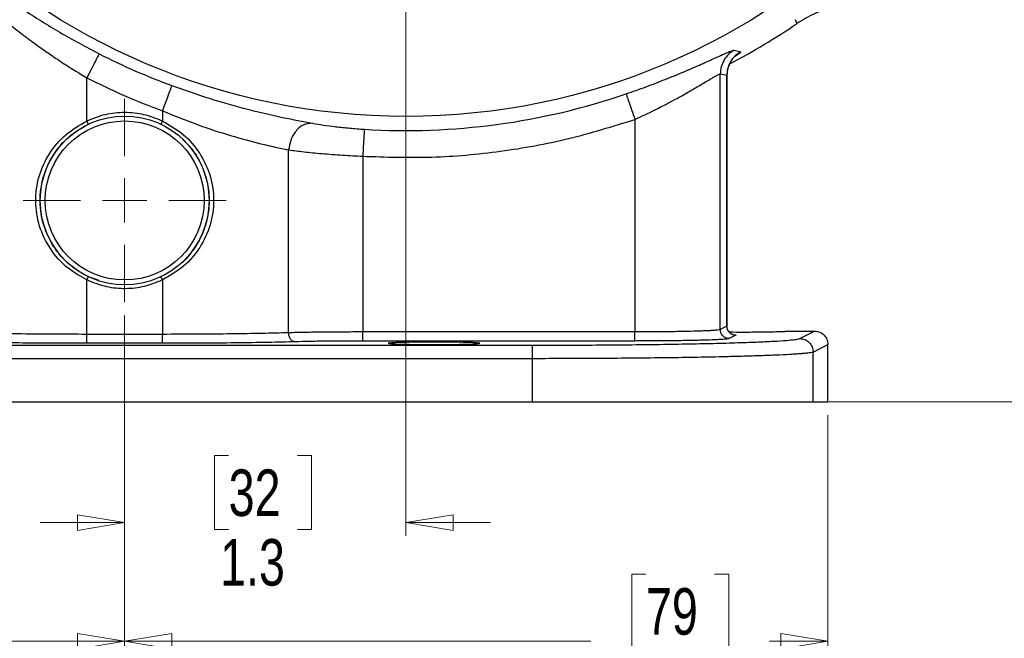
# Model space of a CAD drawing. Header units: inches. Extents: x 0.6 to 16.3, y 0.2 to 11.5.
# Tile 12 of 15: x 11.8 to 14.7, y 4.1 to 5.9. Entities that reach past the tile are written whole.
import ezdxf

# ---------------------------------------------------------------- set-up
doc = ezdxf.new("R2010")
doc.units = ezdxf.units.IN
doc.header["$MEASUREMENT"] = 0
doc.styles.add('SLDTEXTSTYLE0', font='TXT', dxfattribs={"width": 0.75})
doc.dimstyles.new('SLDDIMSTYLE0', dxfattribs={"dimtxt": 0.137795, "dimasz": 0.14, "dimexe": 0, "dimexo": 0.0625, "dimgap": 0.034449, "dimtad": 0, "dimtih": 1, "dimtoh": 1, "dimdec": 1, "dimlfac": 1.5, "dimrnd": 1e-09, "dimzin": 12, "dimdsep": 46, "dimtxsty": 'SLDTEXTSTYLE0', "dimblk1": 'CLOSED', "dimblk2": 'CLOSED', "dimsah": 1, "dimcen": 0.09, "dimadec": 0, "dimazin": 3, "dimtfac": 1, "dimtofl": 0, "dimtmove": 0, "dimatfit": 3, "dimldrblk": 'CLOSED', "dimfxl": 0, "dimfrac": 2, "dimtolj": 1, "dimtzin": 12, "dimarcsym": 0})
doc.dimstyles.new('SLDDIMSTYLE1', dxfattribs={"dimtxt": 0.137795, "dimasz": 0.14, "dimexe": 0, "dimexo": 0.0625, "dimgap": 0.034449, "dimtad": 0, "dimdec": 1, "dimlfac": 1.5, "dimrnd": 1e-09, "dimzin": 12, "dimdsep": 46, "dimtxsty": 'SLDTEXTSTYLE0', "dimblk1": 'CLOSED', "dimblk2": 'CLOSED', "dimsah": 1, "dimcen": 0.09, "dimadec": 0, "dimazin": 3, "dimtfac": 1, "dimtdec": 1, "dimtofl": 0, "dimtmove": 0, "dimatfit": 3, "dimldrblk": 'CLOSED', "dimfxl": 0, "dimfrac": 2, "dimtolj": 1, "dimtzin": 12, "dimarcsym": 0})
doc.dimstyles.new('SLDDIMSTYLE2', dxfattribs={"dimtxt": 0.137795, "dimasz": 0.14, "dimexe": 0, "dimexo": 0.0625, "dimgap": 0.034449, "dimtad": 0, "dimdec": 1, "dimlfac": 1.5, "dimrnd": 1e-09, "dimzin": 12, "dimdsep": 46, "dimtxsty": 'SLDTEXTSTYLE0', "dimblk1": 'CLOSED', "dimblk2": 'CLOSED', "dimsah": 1, "dimcen": 0.09, "dimadec": 0, "dimazin": 3, "dimtfac": 1, "dimtdec": 1, "dimtmove": 0, "dimatfit": 0, "dimldrblk": 'CLOSED', "dimfxl": 0, "dimfrac": 2, "dimtolj": 1, "dimtzin": 12, "dimarcsym": 0})
doc.dimstyles.new('SLDDIMSTYLE3', dxfattribs={"dimtxt": 0.137795, "dimasz": 0.14, "dimexe": 0, "dimexo": 0.0625, "dimgap": 0.034449, "dimtad": 0, "dimdec": 1, "dimlfac": 1.5, "dimrnd": 1e-09, "dimzin": 12, "dimdsep": 46, "dimtxsty": 'SLDTEXTSTYLE0', "dimblk1": 'CLOSED', "dimblk2": 'CLOSED', "dimsah": 1, "dimcen": 0.09, "dimadec": 0, "dimazin": 3, "dimtfac": 1, "dimtofl": 0, "dimtmove": 0, "dimatfit": 3, "dimldrblk": 'CLOSED', "dimfxl": 0, "dimfrac": 2, "dimtolj": 1, "dimtzin": 12, "dimarcsym": 0})

# ---------------------------------------------------------------- blocks, each defined once
blk = doc.blocks.new('_Closed')
at = {"color": 0, "linetype": 'ByBlock', "lineweight": -2}
for p, q in [((-1, 0.166667), (0, 0)), ((-1, 0.166667), (-1, -0.166667)), ((0, 0), (-1, -0.166667)), ((0, 0), (-1, 0))]:
    blk.add_line(p, q, dxfattribs=at)
blk = doc.blocks.new('_D')
at = {"color": 7, "linetype": 'Continuous', "lineweight": 0}
for p, q in [((13.6021, 9.6655), (15.8555, 9.6655)), ((15.8161, 9.6655), (15.8161, 9.0237)), ((15.6634, 8.9957), (15.6214, 8.9957)), ((15.6214, 8.9957), (15.6214, 8.7769)), ((15.9689, 8.9957), (16.0109, 8.9957)), ((16.0109, 8.9957), (16.0109, 8.7769)), ((15.6214, 8.7769), (15.6634, 8.7769)), ((16.0109, 8.7769), (15.9689, 8.7769)), ((15.8161, 4.7957), (15.8161, 8.5708)), ((14.1836, 4.7957), (15.8555, 4.7957))]:
    blk.add_line(p, q, dxfattribs=at)
at = {"color": 7, "linetype": 'Continuous', "lineweight": 18, "xscale": 0.14, "yscale": 0.14}
for p, rotation in [((15.8161, 9.6655), 90.0000000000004), ((15.8161, 4.7957), 270.0000000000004)]:
    blk.add_blockref('_Closed', p, dxfattribs=dict(at, rotation=rotation))
at = {"color": 7, "linetype": 'Continuous', "lineweight": 18, "char_height": 0.1378, "attachment_point": 1, "style": 'SLDTEXTSTYLE0'}
for s, insert in [('186', (15.6634, 8.9546)), ('7.3', (15.6889, 8.7484))]:
    blk.add_mtext(s, dxfattribs=dict(at, insert=insert))
blk = doc.blocks.new('_D_1')
at = {"color": 7, "linetype": 'Continuous', "lineweight": 0}
for p, q in [((14.9915, 6.8758), (14.9915, 3.4772)), ((12.1048, 5.0519), (12.1048, 3.4772)), ((12.5698, 3.7151), (12.5278, 3.7151)), ((12.5278, 3.7151), (12.5278, 3.4963)), ((12.8752, 3.7151), (12.9172, 3.7151)), ((12.9172, 3.7151), (12.9172, 3.4963)), ((12.1048, 3.5166), (12.407, 3.5166)), ((14.9915, 3.5166), (13.038, 3.5166)), ((12.5278, 3.4963), (12.5698, 3.4963)), ((12.9172, 3.4963), (12.8752, 3.4963))]:
    blk.add_line(p, q, dxfattribs=at)
at = {"color": 7, "linetype": 'Continuous', "lineweight": 18, "xscale": 0.14, "yscale": 0.14, "rotation": 180.0000000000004}
blk.add_blockref('_Closed', (12.1048, 3.5166), dxfattribs=at)
at = {"color": 7, "linetype": 'Continuous', "lineweight": 18, "xscale": 0.14, "yscale": 0.14}
blk.add_blockref('_Closed', (14.9915, 3.5166), dxfattribs=at)
at = {"color": 7, "linetype": 'Continuous', "lineweight": 18, "char_height": 0.1378, "attachment_point": 1, "style": 'SLDTEXTSTYLE0'}
for s, insert in [('110', (12.5698, 3.6739)), ('4.3', (12.5952, 3.4678))]:
    blk.add_mtext(s, dxfattribs=dict(at, insert=insert))
blk = doc.blocks.new('_D_2')
at = {"color": 7, "linetype": 'Continuous', "lineweight": 0}
for p, q in [((12.9381, 7.1738), (12.9381, 4.3991)), ((12.1048, 5.0519), (12.1048, 4.3991)), ((12.4128, 4.637), (12.3709, 4.637)), ((12.3709, 4.637), (12.3709, 4.4182)), ((12.6165, 4.637), (12.6585, 4.637)), ((12.6585, 4.637), (12.6585, 4.4182)), ((12.1048, 4.4385), (11.8548, 4.4385)), ((12.9381, 4.4385), (13.1881, 4.4385)), ((12.3709, 4.4182), (12.4128, 4.4182)), ((12.6585, 4.4182), (12.6165, 4.4182))]:
    blk.add_line(p, q, dxfattribs=at)
at = {"color": 7, "linetype": 'Continuous', "lineweight": 18, "xscale": 0.14, "yscale": 0.14}
blk.add_blockref('_Closed', (12.1048, 4.4385, -0.857), dxfattribs=at)
at = {"color": 7, "linetype": 'Continuous', "lineweight": 18, "xscale": 0.14, "yscale": 0.14, "rotation": 180.0000000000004}
blk.add_blockref('_Closed', (12.9381, 4.4385, -0.857), dxfattribs=at)
at = {"color": 7, "linetype": 'Continuous', "lineweight": 18, "char_height": 0.1378, "attachment_point": 1, "style": 'SLDTEXTSTYLE0'}
for s, insert in [('32', (12.4128, 4.5958)), ('1.3', (12.3874, 4.3897))]:
    blk.add_mtext(s, dxfattribs=dict(at, insert=insert))
blk = doc.blocks.new('_D_3')
at = {"color": 7, "linetype": 'Continuous', "lineweight": 0}
for p, q in [((9.9519, 6.0011), (9.9519, 3.4772)), ((12.1048, 5.0519), (12.1048, 3.4772)), ((11.1695, 3.7151), (11.1275, 3.7151)), ((11.1275, 3.7151), (11.1275, 3.4963)), ((11.3731, 3.7151), (11.4151, 3.7151)), ((11.4151, 3.7151), (11.4151, 3.4963)), ((9.9519, 3.5166), (11.0067, 3.5166)), ((12.1048, 3.5166), (11.5359, 3.5166)), ((11.1275, 3.4963), (11.1695, 3.4963)), ((11.4151, 3.4963), (11.3731, 3.4963))]:
    blk.add_line(p, q, dxfattribs=at)
at = {"color": 7, "linetype": 'Continuous', "lineweight": 18, "xscale": 0.14, "yscale": 0.14, "rotation": 180.0000000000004}
blk.add_blockref('_Closed', (9.9519, 3.5166, -0.857), dxfattribs=at)
at = {"color": 7, "linetype": 'Continuous', "lineweight": 18, "xscale": 0.14, "yscale": 0.14}
blk.add_blockref('_Closed', (12.1048, 3.5166, -0.857), dxfattribs=at)
at = {"color": 7, "linetype": 'Continuous', "lineweight": 18, "char_height": 0.1378, "attachment_point": 1, "style": 'SLDTEXTSTYLE0'}
for s, insert in [('82', (11.1695, 3.6739)), ('3.2', (11.144, 3.4678))]:
    blk.add_mtext(s, dxfattribs=dict(at, insert=insert))
blk = doc.blocks.new('_D_4')
at = {"color": 7, "linetype": 'Continuous', "lineweight": 0}
for p, q in [((12.1048, 5.0519), (12.1048, 4.0476)), ((10.0215, 4.7564), (10.0215, 4.0476)), ((11.1695, 4.2855), (11.1275, 4.2855)), ((11.1275, 4.2855), (11.1275, 4.0667)), ((11.3731, 4.2855), (11.4151, 4.2855)), ((11.4151, 4.2855), (11.4151, 4.0667)), ((10.0215, 4.087), (11.0067, 4.087)), ((12.1048, 4.087), (11.5359, 4.087)), ((11.1275, 4.0667), (11.1695, 4.0667)), ((11.4151, 4.0667), (11.3731, 4.0667))]:
    blk.add_line(p, q, dxfattribs=at)
at = {"color": 7, "linetype": 'Continuous', "lineweight": 18, "xscale": 0.14, "yscale": 0.14, "rotation": 180.0000000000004}
blk.add_blockref('_Closed', (10.0215, 4.087, -0.857), dxfattribs=at)
at = {"color": 7, "linetype": 'Continuous', "lineweight": 18, "xscale": 0.14, "yscale": 0.14}
blk.add_blockref('_Closed', (12.1048, 4.087, -0.857), dxfattribs=at)
at = {"color": 7, "linetype": 'Continuous', "lineweight": 18, "char_height": 0.1378, "attachment_point": 1, "style": 'SLDTEXTSTYLE0'}
for s, insert in [('79', (11.1695, 4.2443)), ('3.1', (11.144, 4.0382))]:
    blk.add_mtext(s, dxfattribs=dict(at, insert=insert))
blk = doc.blocks.new('_D_5')
at = {"color": 7, "linetype": 'Continuous', "lineweight": 0}
for p, q in [((12.1048, 5.0519), (12.1048, 4.0476)), ((14.1881, 4.7564), (14.1881, 4.0476)), ((13.6488, 4.2855), (13.6068, 4.2855)), ((13.6068, 4.2855), (13.6068, 4.0667)), ((13.8524, 4.2855), (13.8944, 4.2855)), ((13.8944, 4.2855), (13.8944, 4.0667)), ((12.1048, 4.087), (13.486, 4.087)), ((14.1881, 4.087), (14.0153, 4.087)), ((13.6068, 4.0667), (13.6488, 4.0667)), ((13.8944, 4.0667), (13.8524, 4.0667))]:
    blk.add_line(p, q, dxfattribs=at)
at = {"color": 7, "linetype": 'Continuous', "lineweight": 18, "xscale": 0.14, "yscale": 0.14, "rotation": 180.0000000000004}
blk.add_blockref('_Closed', (12.1048, 4.087, -0.857), dxfattribs=at)
at = {"color": 7, "linetype": 'Continuous', "lineweight": 18, "xscale": 0.14, "yscale": 0.14}
blk.add_blockref('_Closed', (14.1881, 4.087, -0.857), dxfattribs=at)
at = {"color": 7, "linetype": 'Continuous', "lineweight": 18, "char_height": 0.1378, "attachment_point": 1, "style": 'SLDTEXTSTYLE0'}
for s, insert in [('79', (13.6488, 4.2443)), ('3.1', (13.6234, 4.0382))]:
    blk.add_mtext(s, dxfattribs=dict(at, insert=insert))
blk = doc.blocks.new('_D_6')
at = {"color": 7, "linetype": 'Continuous', "lineweight": 0}
for p, q in [((13.3764, 7.6121), (15.4287, 7.6121)), ((15.3894, 7.6121), (15.3894, 6.1044)), ((15.2367, 6.0765), (15.1947, 6.0765)), ((15.1947, 6.0765), (15.1947, 5.8577)), ((15.5421, 6.0765), (15.5841, 6.0765)), ((15.5841, 6.0765), (15.5841, 5.8577)), ((15.1947, 5.8577), (15.2367, 5.8577)), ((15.5841, 5.8577), (15.5421, 5.8577)), ((15.3894, 4.7957), (15.3894, 5.6515)), ((14.1836, 4.7957), (15.4287, 4.7957))]:
    blk.add_line(p, q, dxfattribs=at)
at = {"color": 7, "linetype": 'Continuous', "lineweight": 18, "xscale": 0.14, "yscale": 0.14}
for p, rotation in [((15.3894, 7.6121, -0.857), 90.0000000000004), ((15.3894, 4.7957, -0.857), 270.0000000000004)]:
    blk.add_blockref('_Closed', p, dxfattribs=dict(at, rotation=rotation))
at = {"color": 7, "linetype": 'Continuous', "lineweight": 18, "char_height": 0.1378, "attachment_point": 1, "style": 'SLDTEXTSTYLE0'}
for s, insert in [('107', (15.2367, 6.0353)), ('4.2', (15.2621, 5.8292))]:
    blk.add_mtext(s, dxfattribs=dict(at, insert=insert))
blk = doc.blocks.new('SW_CENTERMARKSYMBOL_1')
at = {"color": 0, "linetype": 'Continuous', "lineweight": 18}
for p, q in [((0, 0.1312), (0, 0.3011)), ((0, 0), (0, 0.0656)), ((-0.1312, 0), (-0.3011, 0)), ((0, 0), (-0.0656, 0)), ((0, 0), (0, -0.0656)), ((0, 0), (0.0656, 0)), ((0.1312, 0), (0.3011, 0)), ((0, -0.1312), (0, -0.3011))]:
    blk.add_line(p, q, dxfattribs=at)

msp = doc.modelspace()

# ---------------------------------------------------------------- linework, layer by layer
at = {"color": 7, "linetype": 'Continuous', "lineweight": 25}
for p, q in [((14.0939, 5.922), (14.0922, 5.9277)), ((14.0957, 5.9162), (14.0939, 5.922)), ((13.9105, 5.8373), (13.9298, 5.8329)), ((11.993, 5.6275), (11.993, 5.7555)), ((13.869, 5.0099), (13.869, 5.7672)), ((13.869, 5.7672), (13.8888, 5.763)), ((13.8888, 5.0197), (13.8888, 5.763)), ((13.8891, 5.0197), (13.8891, 5.7632)), ((13.8891, 5.7632), (13.8891, 5.7632)), ((12.2166, 5.6577), (12.2166, 5.6275)), ((13.616, 5.6323), (13.616, 5.0029)), ((11.9973, 5.6185), (11.993, 5.6275)), ((12.2089, 5.6196), (12.2123, 5.6185)), ((12.2166, 5.6275), (12.2123, 5.6185)), ((12.5905, 5.0006), (12.5905, 5.5419)), ((12.8098, 5.5234), (12.8098, 5.0029)), ((11.993, 5.1573), (11.9973, 5.1663)), ((12.0274, 5.1559), (11.9973, 5.1663)), ((12.2123, 5.1663), (12.2018, 5.1627)), ((12.2166, 5.1573), (12.2123, 5.1663)), ((11.993, 4.9959), (11.993, 5.1573)), ((12.2166, 5.1573), (12.2166, 4.9959)), ((13.8888, 5.0197), (13.869, 5.0099)), ((13.8891, 5.0197), (13.8891, 5.0197)), ((12.2166, 4.9959), (11.993, 4.9959)), ((13.616, 5.0029), (12.8098, 5.0029)), ((13.9154, 4.9931), (13.8956, 4.9832)), ((14.0738, 5.0054), (14.1481, 5.0054)), ((14.1043, 4.9835), (14.1481, 5.0054)), ((10.8975, 4.9638), (13.3121, 4.9638)), ((12.2166, 4.9693), (11.993, 4.9693)), ((13.616, 4.9762), (12.8098, 4.9762)), ((14.1443, 4.9435), (14.1881, 4.9654)), ((14.1881, 4.7957), (14.1881, 4.9654)), ((14.1443, 4.7957), (14.1443, 4.9435)), ((13.3121, 4.9238), (10.8975, 4.9238)), ((13.3121, 4.9238), (13.3121, 4.7957)), ((10.8975, 4.7957), (13.3121, 4.7957)), ((13.3121, 4.7957), (14.1443, 4.7957)), ((14.1443, 4.7957), (14.1881, 4.7957))]:
    msp.add_line(p, q, dxfattribs=at)
for centre, radius in [((12.9381, 7.6121), 1.9709), ((12.1048, 5.3924), 0.25), ((12.1048, 5.3924), 0.2355)]:
    msp.add_circle(centre, radius, dxfattribs=at)
for radius, start, end in [(2.0533, 297.8627, 304.3161), (2.0034, 243.0222, 249.7354), (2.0127, 266.4856, 288.9009)]:
    msp.add_arc((12.9381, 7.6121), radius, start, end, dxfattribs=at)
for points, knots in [([(11.6192, 6.0955), (11.647, 6.0733), (11.7024, 6.029), (11.8024, 5.9584), (11.9114, 5.8894), (11.99, 5.8476), (12.0293, 5.8267)], [0, 0, 0, 0, 0.2516436, 0.5022007, 0.7513992, 1, 1, 1, 1]), ([(11.6256, 6.0351), (11.6316, 6.0295), (11.6443, 6.0175), (11.6655, 5.998), (11.6883, 5.9776), (11.7126, 5.9564), (11.739, 5.9342), (11.7655, 5.9127), (11.797, 5.8879), (11.831, 5.8623), (11.8708, 5.8338), (11.9108, 5.8067), (11.9515, 5.7805), (11.9794, 5.7637), (11.993, 5.7555)], [0, 0, 0, 0, 0.062595, 0.132228, 0.208907, 0.278023, 0.352922, 0.439647, 0.500843, 0.610308, 0.707261, 0.803657, 0.904633, 1, 1, 1, 1]), ([(14.315, 5.9727), (14.2957, 5.9735), (14.2572, 5.9753), (14.2, 5.965), (14.1451, 5.9464), (14.1122, 5.9263), (14.0957, 5.9162)], [0, 0, 0, 0, 0.249999, 0.499991, 0.749987, 1, 1, 1, 1]), ([(13.5901, 5.708), (13.61, 5.7149), (13.6498, 5.7289), (13.707, 5.751), (13.7605, 5.773), (13.8084, 5.7937), (13.8493, 5.8121), (13.8812, 5.8265), (13.9034, 5.8361), (13.9081, 5.8369), (13.9105, 5.8373)], [0, 0, 0, 0, 0.122465, 0.245388, 0.368972, 0.49356, 0.619049, 0.745165, 0.872321, 1, 1, 1, 1]), ([(13.9105, 5.8373), (13.9045, 5.8334), (13.8925, 5.8256), (13.8794, 5.8083), (13.8707, 5.7886), (13.8695, 5.7743), (13.869, 5.7672)], [0, 0, 0, 0, 0.250002, 0.5, 0.749998, 1, 1, 1, 1]), ([(13.9298, 5.8329), (13.9238, 5.829), (13.912, 5.8211), (13.8991, 5.804), (13.8904, 5.7843), (13.8893, 5.7701), (13.8888, 5.763)], [0, 0, 0, 0, 0.250005, 0.500008, 0.750002, 1, 1, 1, 1]), ([(13.8891, 5.7626), (13.8896, 5.7695), (13.8904, 5.78), (13.895, 5.793), (13.8991, 5.8014), (13.9022, 5.8065), (13.9034, 5.8081), (13.9036, 5.8084)], [0, 0, 0, 0, 0.325485, 0.49782, 0.70033, 0.947674, 1, 1, 1, 1]), ([(13.8891, 5.7626), (13.8896, 5.7694), (13.8904, 5.7799), (13.8945, 5.7919), (13.8965, 5.7958), (13.8974, 5.7976)], [0, 0, 0, 0, 0.515682, 0.7888, 1, 1, 1, 1]), ([(13.616, 5.6323), (13.6262, 5.637), (13.6456, 5.6458), (13.6764, 5.6608), (13.7051, 5.6755), (13.7303, 5.6889), (13.7511, 5.7004), (13.7697, 5.7109), (13.7939, 5.7248), (13.8205, 5.7406), (13.8418, 5.7534), (13.8547, 5.7607), (13.8646, 5.7661), (13.8672, 5.7668), (13.869, 5.7672)], [0, 0, 0, 0, 0.081484, 0.155722, 0.252884, 0.32469, 0.379673, 0.4466, 0.50619, 0.631604, 0.755371, 0.818895, 0.880705, 1, 1, 1, 1]), ([(12.2442, 5.7327), (12.2824, 5.7193), (12.3588, 5.6925), (12.471, 5.6613), (12.576, 5.637), (12.6328, 5.6264), (12.6613, 5.6211)], [0, 0, 0, 0, 0.2476777, 0.4962478, 0.7468768, 1, 1, 1, 1]), ([(12.2166, 5.6275), (12.1986, 5.6347), (12.1627, 5.6489), (12.1048, 5.6546), (12.0468, 5.6489), (12.011, 5.6347), (11.993, 5.6275)], [0, 0, 0, 0, 0.250261, 0.5, 0.749739, 1, 1, 1, 1]), ([(12.2166, 5.6577), (12.2512, 5.6437), (12.3193, 5.616), (12.4188, 5.5839), (12.5126, 5.5587), (12.564, 5.5476), (12.5905, 5.5419)], [0, 0, 0, 0, 0.255069, 0.501531, 0.743673, 1, 1, 1, 1]), ([(11.993, 5.1573), (11.9739, 5.1679), (11.9316, 5.1914), (11.8825, 5.2467), (11.8495, 5.3153), (11.8378, 5.3896), (11.8479, 5.4642), (11.879, 5.5321), (11.9274, 5.5901), (11.9711, 5.615), (11.993, 5.6275)], [0, 0, 0, 0, 0.110557, 0.244359, 0.370145, 0.495459, 0.620747, 0.74649, 0.872816, 1, 1, 1, 1]), ([(11.9973, 5.1663), (11.9793, 5.1765), (11.9498, 5.1931), (11.9171, 5.2254), (11.8875, 5.264), (11.8621, 5.3184), (11.851, 5.3897), (11.8606, 5.4612), (11.8832, 5.5122), (11.9101, 5.551), (11.9421, 5.5865), (11.9766, 5.6065), (11.9973, 5.6185)], [0, 0, 0, 0, 0.109612, 0.178875, 0.243391, 0.369472, 0.495466, 0.621335, 0.74709, 0.789428, 0.874001, 1, 1, 1, 1]), ([(12.2166, 5.6275), (12.2383, 5.6152), (12.2816, 5.5905), (12.3298, 5.5332), (12.361, 5.4662), (12.3717, 5.3924), (12.361, 5.3186), (12.3298, 5.2515), (12.2816, 5.1942), (12.2383, 5.1696), (12.2166, 5.1573)], [0, 0, 0, 0, 0.126036, 0.251233, 0.375842, 0.500004, 0.624154, 0.748767, 0.873962, 1, 1, 1, 1]), ([(12.6613, 5.6211), (12.652, 5.6204), (12.6333, 5.6191), (12.6101, 5.5979), (12.5951, 5.5708), (12.592, 5.5515), (12.5905, 5.5419)], [0, 0, 0, 0, 0.27958, 0.559159, 0.779579, 1, 1, 1, 1]), ([(12.6613, 5.6211), (12.6715, 5.6193), (12.6919, 5.6158), (12.7298, 5.6107), (12.7712, 5.6063), (12.8003, 5.6042), (12.8148, 5.6032)], [0, 0, 0, 0, 0.252149, 0.502913, 0.752179, 1, 1, 1, 1]), ([(12.2765, 5.574), (12.2831, 5.5676), (12.2925, 5.5585), (12.3055, 5.5423), (12.3257, 5.5136), (12.3484, 5.4632), (12.3585, 5.3924), (12.3483, 5.3217), (12.3258, 5.2711), (12.2987, 5.2333), (12.2829, 5.2128), (12.2681, 5.2033), (12.2666, 5.2023)], [0, 0, 0, 0, 0.065426, 0.093678, 0.149431, 0.317017, 0.484473, 0.651912, 0.8195, 0.874654, 0.987395, 1, 1, 1, 1]), ([(12.5905, 5.5419), (12.6051, 5.5401), (12.6343, 5.5365), (12.6895, 5.5311), (12.7487, 5.5265), (12.7902, 5.5244), (12.8098, 5.5234)], [0, 0, 0, 0, 0.249495, 0.499617, 0.761972, 1, 1, 1, 1]), ([(11.993, 5.1573), (12.0122, 5.1497), (12.049, 5.1352), (12.1075, 5.1303), (12.164, 5.1362), (12.199, 5.1503), (12.2166, 5.1573)], [0, 0, 0, 0, 0.267136, 0.511398, 0.755624, 1, 1, 1, 1]), ([(13.9013, 4.9978), (13.9012, 4.9979), (13.9011, 4.9981), (13.8989, 4.9995), (13.8967, 5.0014), (13.8952, 5.0029), (13.8938, 5.0047), (13.8926, 5.0066), (13.8915, 5.0087), (13.8896, 5.0134), (13.8894, 5.0171), (13.8891, 5.0201)], [0, 0, 0, 0, 0.173437, 0.40557, 0.487967, 0.553664, 0.60808, 0.657168, 0.70611, 0.758063, 1, 1, 1, 1]), ([(11.993, 4.9959), (11.9581, 4.996), (11.8877, 4.9961), (11.7878, 4.997), (11.6948, 4.9985), (11.6448, 4.9999), (11.6191, 5.0006)], [0, 0, 0, 0, 0.2481, 0.499972, 0.743507, 1, 1, 1, 1]), ([(12.5905, 5.0006), (12.5648, 4.9999), (12.5148, 4.9985), (12.4218, 4.997), (12.3219, 4.9961), (12.2515, 4.996), (12.2166, 4.9959)], [0, 0, 0, 0, 0.256504, 0.500028, 0.751904, 1, 1, 1, 1]), ([(12.8098, 5.0029), (12.7902, 5.0029), (12.7502, 5.0028), (12.6919, 5.0024), (12.6362, 5.0016), (12.6059, 5.0009), (12.5905, 5.0006)], [0, 0, 0, 0, 0.238021, 0.484026, 0.738019, 1, 1, 1, 1]), ([(12.6104, 4.9739), (12.6078, 4.9744), (12.6027, 4.9753), (12.5961, 4.9814), (12.5915, 4.9902), (12.5908, 4.9971), (12.5905, 5.0006)], [0, 0, 0, 0, 0.249989, 0.500002, 0.749986, 1, 1, 1, 1]), ([(13.869, 5.0099), (13.8671, 5.0094), (13.8636, 5.0085), (13.85, 5.0074), (13.8361, 5.0066), (13.8222, 5.006), (13.807, 5.0054), (13.7845, 5.0047), (13.7522, 5.004), (13.7085, 5.0034), (13.6627, 5.003), (13.6314, 5.0029), (13.616, 5.0029)], [0, 0, 0, 0, 0.135617, 0.240646, 0.310076, 0.37648, 0.43986, 0.500214, 0.629933, 0.75647, 0.879824, 1, 1, 1, 1]), ([(14.0738, 5.0054), (14.072, 5.0049), (14.0692, 5.0043), (14.0523, 5.0034), (14.0348, 5.0029), (14.013, 5.0024), (13.9815, 5.002), (13.9405, 5.0017), (13.91, 5.0019), (13.8961, 5.002)], [0, 0, 0, 0, 0.199353, 0.306662, 0.416241, 0.525813, 0.6331, 0.83239, 1, 1, 1, 1]), ([(14.1481, 5.0054), (14.151, 5.0052), (14.1565, 5.0049), (14.1665, 5.0015), (14.1772, 4.9942), (14.1863, 4.9811), (14.1875, 4.9707), (14.1881, 4.9654)], [0, 0, 0, 0, 0.136271, 0.265338, 0.500864, 0.74927, 1, 1, 1, 1]), ([(11.993, 4.9693), (11.9564, 4.9693), (11.8822, 4.9694), (11.7757, 4.9704), (11.6777, 4.9718), (11.6252, 4.9732), (11.5992, 4.9739)], [0, 0, 0, 0, 0.247175, 0.499974, 0.752788, 1, 1, 1, 1]), ([(12.6104, 4.9739), (12.5844, 4.9732), (12.5318, 4.9718), (12.4339, 4.9704), (12.3274, 4.9694), (12.2532, 4.9693), (12.2166, 4.9693)], [0, 0, 0, 0, 0.247212, 0.500026, 0.752825, 1, 1, 1, 1]), ([(12.8098, 4.9762), (12.7913, 4.9762), (12.7537, 4.9762), (12.6998, 4.9757), (12.6502, 4.9749), (12.6236, 4.9742), (12.6104, 4.9739)], [0, 0, 0, 0, 0.247175, 0.499974, 0.752788, 1, 1, 1, 1]), ([(13.0215, 4.9729), (13.0385, 4.9729), (13.0648, 4.9728), (13.0964, 4.9724), (13.1181, 4.9719), (13.1357, 4.9713), (13.1521, 4.9705), (13.1604, 4.9694), (13.1521, 4.9682), (13.1357, 4.9674), (13.1181, 4.9668), (13.0964, 4.9664), (13.0648, 4.966), (13.0215, 4.9657), (12.9781, 4.966), (12.9465, 4.9664), (12.9248, 4.9668), (12.9072, 4.9674), (12.8908, 4.9682), (12.8825, 4.9694), (12.8908, 4.9705), (12.9072, 4.9713), (12.9248, 4.9719), (12.9465, 4.9724), (12.9781, 4.9728), (13.0044, 4.9729), (13.0215, 4.9729)], [0, 0, 0, 0, 0.059855, 0.092077, 0.124986, 0.157897, 0.190126, 0.25, 0.309874, 0.342103, 0.375014, 0.407923, 0.440145, 0.5, 0.559855, 0.592077, 0.624986, 0.657897, 0.690126, 0.75, 0.809874, 0.842103, 0.875014, 0.907923, 0.940145, 1, 1, 1, 1]), ([(13.3121, 4.9638), (13.3434, 4.9638), (13.407, 4.9639), (13.5022, 4.9644), (13.5975, 4.9651), (13.6906, 4.9663), (13.779, 4.9677), (13.8598, 4.9695), (13.931, 4.9715), (13.9911, 4.9737), (14.0387, 4.9761), (14.0732, 4.9786), (14.0961, 4.981), (14.1016, 4.9827), (14.1043, 4.9835)], [0, 0, 0, 0, 0.078006, 0.158263, 0.240636, 0.326189, 0.412689, 0.499946, 0.587198, 0.673709, 0.75929, 0.841676, 0.921963, 1, 1, 1, 1]), ([(13.8956, 4.9832), (13.8939, 4.9828), (13.8904, 4.9819), (13.8731, 4.9806), (13.8464, 4.9793), (13.81, 4.9782), (13.7661, 4.9773), (13.7173, 4.9767), (13.6667, 4.9763), (13.6326, 4.9763), (13.616, 4.9762)], [0, 0, 0, 0, 0.117095, 0.240726, 0.369129, 0.500054, 0.63097, 0.759348, 0.882944, 1, 1, 1, 1]), ([(14.1443, 4.9435), (14.143, 4.9431), (14.1406, 4.9422), (14.1332, 4.941), (14.1238, 4.9399), (14.1127, 4.9388), (14.1004, 4.9378), (14.0875, 4.937), (14.067, 4.9358), (14.0359, 4.9342), (13.9903, 4.9325), (13.9403, 4.9309), (13.8787, 4.9293), (13.8031, 4.9277), (13.7114, 4.9263), (13.6147, 4.9252), (13.5149, 4.9244), (13.4136, 4.9239), (13.3457, 4.9239), (13.3121, 4.9238)], [0, 0, 0, 0, 0.04191, 0.081315, 0.118217, 0.152614, 0.184507, 0.213895, 0.240778, 0.310153, 0.376506, 0.439838, 0.500148, 0.586997, 0.672429, 0.756445, 0.839045, 0.92023, 1, 1, 1, 1])]:
    msp.add_open_spline(points, degree=3, knots=knots, dxfattribs=at)
for points in [[(12.0293, 5.8267), (12.0286, 5.8254), (12.0273, 5.8227), (12.0188, 5.8061), (12.007, 5.7829), (11.9977, 5.7646), (11.993, 5.7555)], [(11.993, 5.7555), (12.0296, 5.7376), (12.1026, 5.7017), (12.1786, 5.6724), (12.2166, 5.6577)], [(12.2442, 5.7327), (12.2437, 5.7313), (12.2427, 5.7285), (12.2362, 5.711), (12.2272, 5.6866), (12.2201, 5.6674), (12.2166, 5.6577)], [(13.5901, 5.708), (13.5906, 5.7065), (13.5916, 5.7037), (13.5976, 5.6861), (13.606, 5.6614), (13.6127, 5.642), (13.616, 5.6323)], [(12.8098, 5.5234), (12.8781, 5.5211), (13.0145, 5.5166), (13.2187, 5.5355), (13.4205, 5.5714), (13.5508, 5.612), (13.616, 5.6323)], [(12.8148, 5.6032), (12.8147, 5.6017), (12.8145, 5.5987), (12.8133, 5.5801), (12.8117, 5.5541), (12.8105, 5.5336), (12.8098, 5.5234)], [(13.9154, 4.9931), (13.9119, 4.9935), (13.905, 4.9943), (13.8962, 5.0005), (13.89, 5.0093), (13.8892, 5.0163), (13.8888, 5.0197)], [(11.993, 4.9693), (11.993, 4.9697), (11.993, 4.9707), (11.993, 4.9769), (11.993, 4.9856), (11.993, 4.9925), (11.993, 4.9959)], [(12.2166, 4.9693), (12.2166, 4.9697), (12.2166, 4.9707), (12.2166, 4.9769), (12.2166, 4.9856), (12.2166, 4.9925), (12.2166, 4.9959)], [(12.8098, 4.9762), (12.8098, 4.9767), (12.8098, 4.9777), (12.8098, 4.9839), (12.8098, 4.9926), (12.8098, 4.9995), (12.8098, 5.0029)], [(13.616, 4.9762), (13.616, 4.9767), (13.616, 4.9777), (13.616, 4.9839), (13.616, 4.9926), (13.616, 4.9995), (13.616, 5.0029)], [(13.8956, 4.9832), (13.8921, 4.9836), (13.8852, 4.9844), (13.8764, 4.9906), (13.8702, 4.9994), (13.8694, 5.0064), (13.869, 5.0099)], [(13.3121, 4.9638), (13.3121, 4.9631), (13.3121, 4.9617), (13.3121, 4.9524), (13.3121, 4.9393), (13.3121, 4.929), (13.3121, 4.9238)], [(14.1043, 4.9835), (14.1095, 4.9829), (14.12, 4.9817), (14.1332, 4.9724), (14.1424, 4.9592), (14.1437, 4.9487), (14.1443, 4.9435)]]:
    msp.add_open_spline(points, degree=3, dxfattribs=at)
at = {"color": 8, "linetype": 'Continuous', "lineweight": 25}
for points, knots in [([(13.9298, 5.8329), (13.93, 5.8318), (13.9304, 5.8302), (13.9153, 5.8205), (13.9108, 5.8176)], [0, 0, 0, 0, 0.703009, 1, 1, 1, 1]), ([(13.9049, 4.9953), (13.9068, 4.9952), (13.9169, 4.9945), (13.9161, 4.9937), (13.9154, 4.9931)], [0, 0, 0, 0, 0.180797, 1, 1, 1, 1])]:
    msp.add_open_spline(points, degree=3, knots=knots, dxfattribs=at)

# ---------------------------------------------------------------- block references
at = {"color": 7, "linetype": 'Continuous', "lineweight": 0}
msp.add_blockref('SW_CENTERMARKSYMBOL_1', (12.1048, 5.3924), dxfattribs=at)

# ---------------------------------------------------------------- dimensions: what is measured, and where the dimension line sits
at = {"color": 7, "linetype": 'Continuous', "lineweight": 18}
for base, p1, picture, middle in [((15.8161, 4.7957), (13.5627, 9.6655), '_D', (15.8161, 8.7972)), ((15.3894, 4.7957), (13.3371, 7.6121), '_D_6', (15.3894, 5.878))]:
    dim = msp.add_linear_dim(base=base, p1=p1, p2=(14.1443, 4.7957), angle=90, dimstyle='SLDDIMSTYLE0', dxfattribs=at)
    dim.commit()
    dim.dimension.update_dxf_attribs({"geometry": picture, "text_midpoint": middle, "dimtype": 160})
for base, p1, p2, dimstyle, picture, middle in [((12.1048, 4.4385), (12.9381, 7.2132), (12.1048, 5.0913), 'SLDDIMSTYLE2', '_D_2', (12.5147, 4.4385)), ((12.1048, 3.5166), (14.9915, 6.9152), (12.1048, 5.0913), 'SLDDIMSTYLE1', '_D_1', (12.7225, 3.5166)), ((12.1048, 3.5166), (9.9519, 6.0404), (12.1048, 5.0913), 'SLDDIMSTYLE1', '_D_3', (11.2713, 3.5166)), ((12.1048, 4.087), (10.0215, 4.7957), (12.1048, 5.0913), 'SLDDIMSTYLE1', '_D_4', (11.2713, 4.087)), ((14.1881, 4.087), (12.1048, 5.0913), (14.1881, 4.7957), 'SLDDIMSTYLE3', '_D_5', (13.7506, 4.087))]:
    dim = msp.add_linear_dim(base=base, p1=p1, p2=p2, dimstyle=dimstyle, dxfattribs=at)
    dim.commit()
    dim.dimension.update_dxf_attribs({"geometry": picture, "text_midpoint": middle, "dimtype": 160})

doc.saveas('drawing.dxf')
